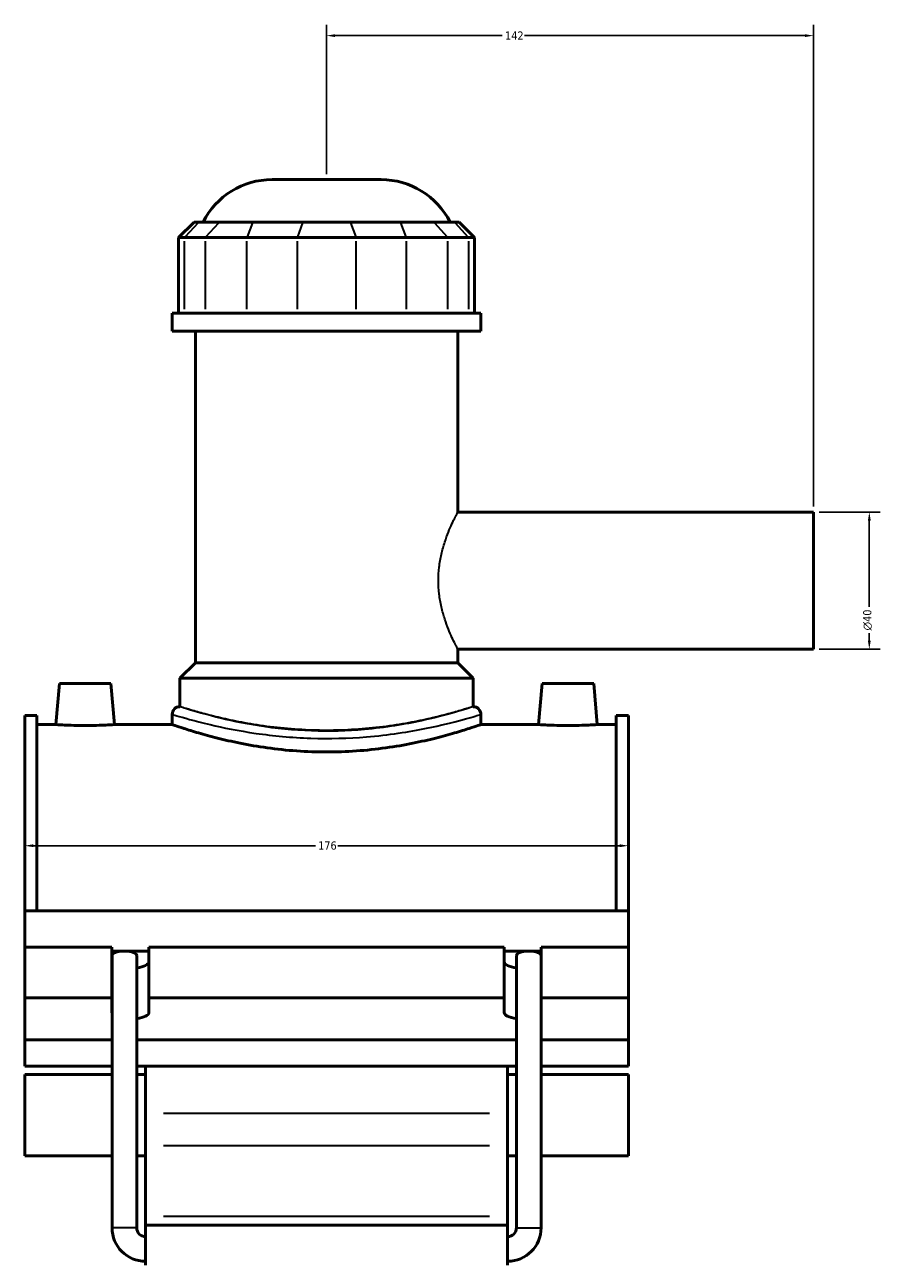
# Model space of a CAD drawing. Header units: millimetres. Extents: x -275 to 995, y -137 to 1193.
# Tile 2 of 7: x -275 to -26, y 314 to 675. Entities that reach past the tile are written whole.
import ezdxf

# ---------------------------------------------------------------- set-up
doc = ezdxf.new("R2010")
doc.units = ezdxf.units.MM
for name, color, linetype, lineweight in [('Dimension (ANSI)', 7, 'Continuous', 25), ('Visible (ANSI)', 7, 'Continuous', 50), ('Visible Narrow (ANSI)', 7, 'Continuous', 35)]:
    doc.layers.add(name, color=color, linetype=linetype, lineweight=lineweight)
doc.styles.add('Note Text (ANSI)', font='tahoma.ttf')
doc.dimstyles.new('Default - mm (ANSI)', dxfattribs={"dimtxt": 2.4, "dimasz": 2.5, "dimexe": 3.175, "dimexo": 1.6002, "dimgap": 0.8, "dimtad": 0, "dimtoh": 1, "dimdec": 0, "dimrnd": 1e-08, "dimzin": 4, "dimdsep": 46, "dimtxsty": 'Note Text (ANSI)', "dimcen": 0.09, "dimdle": 10, "dimclrd": 256, "dimclre": 256, "dimclrt": 5, "dimadec": 1, "dimazin": 1, "dimtfac": 1.27, "dimtofl": 0, "dimtmove": 0, "dimatfit": 3, "dimfxl": 1, "dimtolj": 1, "dimtzin": 4, "dimlwd": -1, "dimlwe": -1, "dimarcsym": 0})

# ---------------------------------------------------------------- blocks, each defined once
blk = doc.blocks.new('*D7')
at = {"layer": 'Defpoints', "color": 0, "transparency": 16777216}
for p in [(-274.95, 436.13), (-98.95, 436.13), (-98.95, 435.64)]:
    blk.add_point(p, dxfattribs=at)
at = {"layer": 'Dimension (ANSI)', "transparency": 16777216}
for p, q in [((-272.45, 435.64), (-190.21, 435.64)), ((-101.45, 435.64), (-183.68, 435.64))]:
    blk.add_line(p, q, dxfattribs=at)
for points in [[(-272.45, 436.06), (-272.45, 435.23), (-274.95, 435.64)], [(-101.45, 436.06), (-101.45, 435.23), (-98.95, 435.64)]]:
    blk.add_solid(points, dxfattribs=at)
at = {"layer": 'Dimension (ANSI)', "color": 5, "transparency": 16777216, "insert": (-189.41, 436.89), "char_height": 2.4, "attachment_point": 1, "style": 'Note Text (ANSI)'}
blk.add_mtext('\\A1;176', dxfattribs=at)
blk = doc.blocks.new('*D8')
at = {"layer": 'Defpoints', "color": 0, "transparency": 16777216}
for p in [(-186.95, 671.99), (-186.95, 629.99), (-44.95, 532.99)]:
    blk.add_point(p, dxfattribs=at)
at = {"layer": 'Dimension (ANSI)', "transparency": 16777216}
for p, q in [((-186.95, 631.59), (-186.95, 675.16)), ((-44.95, 534.59), (-44.95, 675.16)), ((-184.45, 671.99), (-135.7, 671.99)), ((-47.45, 671.99), (-129.2, 671.99))]:
    blk.add_line(p, q, dxfattribs=at)
for points in [[(-184.45, 672.41), (-184.45, 671.57), (-186.95, 671.99)], [(-47.45, 672.41), (-47.45, 671.57), (-44.95, 671.99)]]:
    blk.add_solid(points, dxfattribs=at)
at = {"layer": 'Dimension (ANSI)', "color": 5, "transparency": 16777216, "insert": (-134.9, 673.21), "char_height": 2.4, "attachment_point": 1, "style": 'Note Text (ANSI)'}
blk.add_mtext('\\A1;142', dxfattribs=at)
blk = doc.blocks.new('*D9')
at = {"layer": 'Defpoints', "color": 0, "transparency": 16777216}
for p in [(-44.95, 532.99), (-44.95, 492.99), (-28.68, 492.99)]:
    blk.add_point(p, dxfattribs=at)
at = {"layer": 'Dimension (ANSI)', "transparency": 16777216}
for p, q in [((-43.35, 532.99), (-25.5, 532.99)), ((-28.68, 530.49), (-28.68, 505.32)), ((-28.68, 495.49), (-28.68, 497.66)), ((-43.35, 492.99), (-25.5, 492.99))]:
    blk.add_line(p, q, dxfattribs=at)
for points in [[(-29.09, 530.49), (-28.26, 530.49), (-28.68, 532.99)], [(-29.09, 495.49), (-28.26, 495.49), (-28.68, 492.99)]]:
    blk.add_solid(points, dxfattribs=at)
at = {"layer": 'Dimension (ANSI)', "color": 5, "transparency": 16777216, "insert": (-30.48, 498.46), "char_height": 2.4, "attachment_point": 1, "rotation": 90, "style": 'Note Text (ANSI)'}
blk.add_mtext('\\A1;{\\fAIGDT|b0|i0;\\H2.4000;\\ln}\\fTahoma|b0|i0;\\H2.4000;40', dxfattribs=at)

msp = doc.modelspace()

# ---------------------------------------------------------------- linework, layer by layer
at = {"layer": 'Visible (ANSI)'}
for p, q in [((-202.85, 629.99), (-171.05, 629.99)), ((-225.59, 617.6), (-230.09, 613.1)), ((-225.59, 617.6), (-224.22, 617.6)), ((-218.18, 617.6), (-224.22, 617.6)), ((-218.18, 617.6), (-208.43, 617.6)), ((-193.84, 617.6), (-208.43, 617.6)), ((-193.84, 617.6), (-180.06, 617.6)), ((-165.46, 617.6), (-180.06, 617.6)), ((-165.46, 617.6), (-155.72, 617.6)), ((-149.67, 617.6), (-155.72, 617.6)), ((-149.67, 617.6), (-148.3, 617.6)), ((-148.3, 617.6), (-143.8, 613.1)), ((-228.38, 613.1), (-230.09, 613.1)), ((-230.09, 613.1), (-230.09, 591.05)), ((-228.38, 613.1), (-222.33, 613.1)), ((-210.16, 613.1), (-222.33, 613.1)), ((-210.16, 613.1), (-195.56, 613.1)), ((-178.34, 613.1), (-195.56, 613.1)), ((-178.34, 613.1), (-163.74, 613.1)), ((-151.56, 613.1), (-163.74, 613.1)), ((-151.56, 613.1), (-145.51, 613.1)), ((-143.8, 613.1), (-145.51, 613.1)), ((-143.8, 613.1), (-143.8, 591.05)), ((-141.95, 591.05), (-231.95, 591.05)), ((-231.95, 585.74), (-231.95, 591.05)), ((-141.95, 585.74), (-141.95, 591.05)), ((-141.95, 585.74), (-231.95, 585.74)), ((-225.2, 488.99), (-225.2, 585.74)), ((-148.7, 532.99), (-148.7, 585.74)), ((-148.7, 532.99), (-44.95, 532.99)), ((-44.95, 492.99), (-44.95, 532.99)), ((-148.7, 488.99), (-148.7, 492.99)), ((-148.7, 492.99), (-44.95, 492.99)), ((-225.2, 488.99), (-229.7, 484.49)), ((-148.7, 488.99), (-225.2, 488.99)), ((-148.7, 488.99), (-144.2, 484.49)), ((-144.2, 484.49), (-229.7, 484.49)), ((-229.7, 476.21), (-229.7, 484.49)), ((-144.2, 476.21), (-144.2, 484.49)), ((-264.85, 482.99), (-265.9, 470.99)), ((-264.85, 482.99), (-249.85, 482.99)), ((-249.85, 482.99), (-248.8, 470.99)), ((-124.05, 482.99), (-125.1, 470.99)), ((-109.05, 482.99), (-124.05, 482.99)), ((-109.05, 482.99), (-108, 470.99)), ((-274.95, 416.69), (-274.95, 473.6)), ((-271.43, 473.6), (-274.95, 473.6)), ((-271.43, 473.6), (-271.43, 416.69)), ((-231.95, 473.96), (-231.95, 470.99)), ((-141.95, 473.96), (-141.95, 470.99)), ((-102.47, 473.6), (-102.47, 416.69)), ((-98.95, 473.6), (-102.47, 473.6)), ((-98.95, 416.69), (-98.95, 473.6)), ((-271.43, 470.99), (-265.9, 470.99)), ((-248.8, 470.99), (-231.95, 470.99)), ((-141.95, 470.99), (-125.1, 470.99)), ((-108, 470.99), (-102.47, 470.99)), ((-274.95, 416.69), (-98.95, 416.69)), ((-274.95, 406.08), (-274.95, 416.69)), ((-98.95, 406.08), (-98.95, 416.69)), ((-274.95, 406.08), (-249.55, 406.08)), ((-274.95, 391.28), (-274.95, 406.08)), ((-249.55, 391.28), (-249.55, 406.08)), ((-249.55, 404.85), (-246.91, 404.85)), ((-244.9, 404.85), (-238.75, 404.85)), ((-238.75, 406.08), (-238.75, 391.28)), ((-238.75, 406.08), (-135.15, 406.08)), ((-135.15, 391.28), (-135.15, 406.08)), ((-135.15, 404.85), (-128.99, 404.85)), ((-126.98, 404.85), (-124.35, 404.85)), ((-124.35, 406.08), (-124.35, 391.28)), ((-124.35, 406.08), (-98.95, 406.08)), ((-98.95, 391.28), (-98.95, 406.08)), ((-249.51, 324.15), (-249.51, 403.59)), ((-242.31, 324.15), (-242.31, 403.59)), ((-131.59, 324.15), (-131.59, 403.59)), ((-124.39, 324.15), (-124.39, 403.59)), ((-274.95, 391.28), (-249.55, 391.28)), ((-274.95, 378.97), (-274.95, 391.28)), ((-249.55, 386.97), (-249.55, 391.28)), ((-238.75, 391.28), (-238.75, 386.97)), ((-238.75, 391.28), (-135.15, 391.28)), ((-135.15, 386.97), (-135.15, 391.28)), ((-124.35, 391.28), (-124.35, 386.97)), ((-124.35, 391.28), (-98.95, 391.28)), ((-98.95, 391.28), (-98.95, 378.97)), ((-249.51, 378.97), (-274.95, 378.97)), ((-274.95, 378.97), (-274.95, 371.28)), ((-131.59, 378.97), (-242.31, 378.97)), ((-98.95, 378.97), (-124.39, 378.97)), ((-98.95, 371.28), (-98.95, 378.97)), ((-274.95, 371.28), (-249.51, 371.28)), ((-274.95, 368.87), (-274.95, 345.16)), ((-274.95, 368.87), (-249.51, 368.87)), ((-242.31, 371.28), (-131.59, 371.28)), ((-242.31, 368.87), (-239.75, 368.87)), ((-239.75, 371.28), (-239.75, 357.5)), ((-134.15, 357.5), (-134.15, 371.28)), ((-134.15, 368.87), (-131.59, 368.87)), ((-124.39, 371.28), (-98.95, 371.28)), ((-124.39, 368.87), (-98.95, 368.87)), ((-98.95, 345.16), (-98.95, 368.87)), ((-239.75, 357.5), (-239.75, 348.15)), ((-134.15, 348.15), (-134.15, 357.5)), ((-239.75, 327.52), (-239.75, 348.15)), ((-134.15, 348.15), (-134.15, 327.52)), ((-274.95, 345.16), (-249.51, 345.16)), ((-242.31, 345.16), (-239.75, 345.16)), ((-134.15, 345.16), (-131.59, 345.16)), ((-124.39, 345.16), (-98.95, 345.16)), ((-239.75, 324.96), (-239.75, 327.52)), ((-134.15, 327.52), (-134.15, 324.96)), ((-239.75, 324.96), (-239.75, 313.27)), ((-239.75, 324.96), (-134.15, 324.96)), ((-134.15, 313.27), (-134.15, 324.96))]:
    msp.add_line(p, q, dxfattribs=at)
for centre, radius, start, end in [((-202.85, 607.49), 22.5, 90, 153.2991), ((-171.05, 607.49), 22.5, 26.7009, 90), ((-229.7, 473.96), 2.25, 90, 180), ((-144.2, 473.96), 2.25, 0, 90), ((-239.75, 324.15), 9.76, 180, 270), ((-239.75, 324.15), 2.56, 180, 270), ((-134.15, 324.15), 9.76, 270, 0), ((-134.15, 324.15), 2.56, 270, 0)]:
    msp.add_arc(centre, radius, start, end, dxfattribs=at)
for centre, major_axis, ratio, start_param, end_param in [((-245.91, 403.59), (3.6, 0), 0.36397, 1.853028, 3.141593), ((-245.91, 403.59), (-3.6, 0), 0.36397, 4.430157, 4.994621), ((-245.91, 403.59), (3.6, 0), 0.36397, 0, 1.288564), ((-127.99, 403.59), (3.6, 0), 0.36397, 1.853028, 3.141593), ((-127.99, 403.59), (-3.6, 0), 0.36397, 4.430157, 4.994621), ((-127.99, 403.59), (3.6, 0), 0.36397, 0, 1.288564), ((-244.15, 401.77), (-5.4, 0), 0.34202, 0, 0.121791), ((-244.15, 401.77), (5.4, 0), 0.34202, 5.060094, 6.283185), ((-129.75, 401.77), (-5.4, 0), 0.34202, 0, 1.223092), ((-129.75, 401.77), (5.4, 0), 0.34202, 6.161394, 6.283185), ((-244.15, 386.97), (-5.4, 0), 0.34202, 0, 0.121791), ((-244.15, 386.97), (5.4, 0), 0.34202, 5.060094, 6.283185), ((-129.75, 386.97), (-5.4, 0), 0.34202, 0, 1.223092), ((-129.75, 386.97), (5.4, 0), 0.34202, 6.161394, 6.283185)]:
    msp.add_ellipse(centre, major_axis=major_axis, ratio=ratio, start_param=start_param, end_param=end_param, dxfattribs=at)
for points, knots in [([(-248.8, 470.99), (-248.8, 470.99), (-249.01, 470.98), (-249.88, 470.92), (-250.54, 470.88), (-252.05, 470.81), (-253.02, 470.78), (-255.12, 470.72), (-256.27, 470.71), (-258.42, 470.71), (-259.57, 470.72), (-261.68, 470.78), (-262.64, 470.81), (-264.16, 470.88), (-264.81, 470.92), (-265.68, 470.98), (-265.9, 470.99), (-265.9, 470.99)], [1.290507, 1.290507, 1.290507, 1.290507, 1.613027, 1.613027, 1.935547, 1.935547, 2.25828, 2.25828, 2.581013, 2.581013, 2.903746, 2.903746, 3.226479, 3.226479, 3.548999, 3.548999, 3.87152, 3.87152, 3.87152, 3.87152]), ([(-141.95, 470.99), (-141.95, 470.99), (-142.22, 470.89), (-143.37, 470.5), (-144.25, 470.21), (-146.55, 469.47), (-147.98, 469.02), (-151.28, 468.06), (-153.14, 467.55), (-157.11, 466.55), (-159.36, 466.03), (-164.25, 465.05), (-166.89, 464.59), (-172.43, 463.81), (-175.32, 463.5), (-181.16, 463.09), (-184.1, 462.99), (-189.8, 462.99), (-192.74, 463.09), (-198.57, 463.5), (-201.47, 463.81), (-207, 464.59), (-209.65, 465.05), (-214.54, 466.03), (-216.78, 466.55), (-220.75, 467.55), (-222.62, 468.06), (-225.91, 469.02), (-227.34, 469.47), (-229.65, 470.21), (-230.52, 470.5), (-231.67, 470.89), (-231.95, 470.99), (-231.95, 470.99)], [6.84155, 6.84155, 6.84155, 6.84155, 7.696514, 7.696514, 8.551479, 8.551479, 9.406444, 9.406444, 10.261408, 10.261408, 11.116831, 11.116831, 11.972254, 11.972254, 12.827677, 12.827677, 13.683099, 13.683099, 14.538522, 14.538522, 15.393945, 15.393945, 16.249367, 16.249367, 17.10479, 17.10479, 17.959755, 17.959755, 18.814719, 18.814719, 19.669684, 19.669684, 20.524649, 20.524649, 20.524649, 20.524649]), ([(-108, 470.99), (-108, 470.99), (-108.21, 470.98), (-109.08, 470.92), (-109.74, 470.88), (-111.25, 470.81), (-112.22, 470.78), (-114.32, 470.72), (-115.47, 470.71), (-116.55, 470.71), (-117.62, 470.71), (-118.77, 470.72), (-120.88, 470.78), (-121.84, 470.81), (-123.36, 470.88), (-124.01, 470.92), (-124.88, 470.98), (-125.1, 470.99), (-125.1, 470.99)], [3.87152, 3.87152, 3.87152, 3.87152, 4.19404, 4.19404, 4.51656, 4.51656, 4.839293, 4.839293, 5.162026, 5.162026, 5.162026, 5.484759, 5.484759, 5.807492, 5.807492, 6.130013, 6.130013, 6.452533, 6.452533, 6.452533, 6.452533])]:
    msp.add_open_spline(points, degree=3, knots=knots, dxfattribs=at)
at = {"layer": 'Visible Narrow (ANSI)'}
for p, q in [((-224.43, 617.37), (-228.17, 613.32)), ((-222.13, 613.32), (-218.38, 617.37)), ((-208.52, 617.37), (-210.07, 613.32)), ((-193.92, 617.37), (-195.47, 613.32)), ((-179.97, 617.37), (-178.42, 613.32)), ((-165.37, 617.37), (-163.82, 613.32)), ((-155.51, 617.37), (-151.77, 613.32)), ((-149.46, 617.37), (-145.72, 613.32)), ((-228.38, 592.15), (-228.38, 612)), ((-222.33, 612), (-222.33, 592.15)), ((-210.16, 592.15), (-210.16, 612)), ((-195.56, 612), (-195.56, 592.15)), ((-178.34, 592.15), (-178.34, 612)), ((-163.74, 612), (-163.74, 592.15)), ((-151.56, 592.15), (-151.56, 612)), ((-145.51, 612), (-145.51, 592.15)), ((-139.43, 357.5), (-234.47, 357.5)), ((-234.47, 348.15), (-139.43, 348.15)), ((-234.47, 327.52), (-139.43, 327.52)), ((-242.35, 324.15), (-249.46, 324.15)), ((-131.54, 324.15), (-124.43, 324.15))]:
    msp.add_line(p, q, dxfattribs=at)
for points, knots in [([(-148.7, 492.99), (-148.7, 492.99), (-148.76, 493.12), (-149.03, 493.63), (-149.23, 494.03), (-149.74, 495.06), (-150.04, 495.69), (-150.71, 497.15), (-151.06, 497.98), (-151.76, 499.72), (-152.12, 500.71), (-152.82, 502.87), (-153.16, 504.04), (-153.72, 506.49), (-153.95, 507.78), (-154.26, 510.38), (-154.34, 511.7), (-154.34, 514.28), (-154.26, 515.6), (-153.95, 518.2), (-153.72, 519.49), (-153.16, 521.94), (-152.82, 523.11), (-152.12, 525.27), (-151.76, 526.26), (-151.06, 528), (-150.71, 528.83), (-150.04, 530.29), (-149.74, 530.92), (-149.23, 531.95), (-149.03, 532.35), (-148.76, 532.86), (-148.7, 532.99), (-148.7, 532.99)], [3.08188, 3.08188, 3.08188, 3.08188, 3.466469, 3.466469, 3.851057, 3.851057, 4.235646, 4.235646, 4.620235, 4.620235, 5.006116, 5.006116, 5.391997, 5.391997, 5.777879, 5.777879, 6.16376, 6.16376, 6.549641, 6.549641, 6.935522, 6.935522, 7.321403, 7.321403, 7.707285, 7.707285, 8.091873, 8.091873, 8.476462, 8.476462, 8.861051, 8.861051, 9.24564, 9.24564, 9.24564, 9.24564]), ([(-231.94, 473.96), (-231.94, 473.96), (-231.5, 473.82), (-228.92, 473.06), (-225.55, 472.07), (-217.17, 470.1), (-212.61, 469.17), (-202.57, 467.71), (-197.14, 467.19), (-186.14, 466.83), (-180.59, 466.97), (-168.87, 467.94), (-162.86, 468.9), (-153.6, 470.78), (-150.04, 471.68), (-144.85, 473.08), (-143.13, 473.6), (-142.09, 473.91), (-141.95, 473.96), (-141.95, 473.96)], [-34.183327, -34.183327, -34.183327, -34.183327, -33.132908, -33.132908, -31.073173, -31.073173, -29.404993, -29.404993, -27.792007, -27.792007, -26.215722, -26.215722, -24.284856, -24.284856, -22.665815, -22.665815, -21.114366, -21.114366, -20.509994, -20.509994, -20.509994, -20.509994]), ([(-144.2, 476.21), (-144.2, 476.21), (-144.46, 476.13), (-145.55, 475.79), (-146.38, 475.53), (-148.57, 474.89), (-149.92, 474.51), (-153.06, 473.68), (-154.83, 473.23), (-158.61, 472.37), (-160.74, 471.92), (-165.39, 471.07), (-167.91, 470.67), (-173.17, 470.01), (-175.91, 469.74), (-181.45, 469.39), (-184.24, 469.3), (-189.65, 469.3), (-192.44, 469.39), (-197.98, 469.74), (-200.73, 470.01), (-205.99, 470.67), (-208.5, 471.07), (-213.16, 471.92), (-215.29, 472.37), (-219.06, 473.23), (-220.84, 473.68), (-223.97, 474.51), (-225.33, 474.89), (-227.52, 475.53), (-228.35, 475.79), (-229.44, 476.13), (-229.7, 476.21), (-229.7, 476.21)], [6.489343, 6.489343, 6.489343, 6.489343, 7.300363, 7.300363, 8.111383, 8.111383, 8.922402, 8.922402, 9.733422, 9.733422, 10.544738, 10.544738, 11.356054, 11.356054, 12.16737, 12.16737, 12.978686, 12.978686, 13.790003, 13.790003, 14.601319, 14.601319, 15.412635, 15.412635, 16.223951, 16.223951, 17.034971, 17.034971, 17.84599, 17.84599, 18.65701, 18.65701, 19.46803, 19.46803, 19.46803, 19.46803]), ([(-144.2, 476.21), (-144.2, 476.21), (-144.34, 476.16), (-145.33, 475.84), (-146.95, 475.32), (-151.89, 473.89), (-155.26, 472.97), (-164.07, 471.06), (-169.78, 470.09), (-180.91, 469.11), (-186.18, 468.95), (-196.63, 469.32), (-201.79, 469.86), (-211.32, 471.34), (-215.66, 472.29), (-223.62, 474.29), (-226.82, 475.29), (-229.27, 476.07), (-229.69, 476.21), (-229.69, 476.21)], [20.509994, 20.509994, 20.509994, 20.509994, 21.114366, 21.114366, 22.665815, 22.665815, 24.284856, 24.284856, 26.215722, 26.215722, 27.792007, 27.792007, 29.404993, 29.404993, 31.073173, 31.073173, 33.132908, 33.132908, 34.183327, 34.183327, 34.183327, 34.183327])]:
    msp.add_open_spline(points, degree=3, knots=knots, dxfattribs=at)

# ---------------------------------------------------------------- dimensions: what is measured, and where the dimension line sits
at = {"layer": 'Dimension (ANSI)'}
for base, p1, p2, override, picture, middle in [((-186.95, 671.99), (-44.95, 532.99), (-186.95, 629.99), {"dimgap": 0.8, "dimtoh": 0, "dimdec": 0, "dimtol": 0, "dimlim": 0, "dimtp": 0, "dimtm": 0, "dimtdec": 2, "dimatfit": 1}, '*D8', (-132.45, 671.99)), ((-98.95, 435.64), (-274.95, 436.13), (-98.95, 436.13), {"dimgap": 0.8, "dimtoh": 0, "dimdec": 0, "dimse1": 1, "dimse2": 1, "dimtol": 0, "dimlim": 0, "dimtp": 0, "dimtm": 0, "dimtdec": 2, "dimatfit": 1}, '*D7', (-186.95, 435.64))]:
    dim = msp.add_linear_dim(base=base, p1=p1, p2=p2, angle=180, dimstyle='Default - mm (ANSI)', override=override, dxfattribs=at)
    dim.commit()
    dim.dimension.update_dxf_attribs({"geometry": picture, "text_midpoint": middle, "dimtype": 160})
dim = msp.add_linear_dim(base=(-28.68, 492.99), p1=(-44.95, 532.99), p2=(-44.95, 492.99), angle=90, text='{\\fAIGDT|b0|i0;\\H2.4000;\\ln}\\fTahoma|b0|i0;\\H2.4000;<>', dimstyle='Default - mm (ANSI)', override={"dimgap": 0.8, "dimtoh": 0, "dimdec": 0, "dimtol": 0, "dimlim": 0, "dimtp": 0, "dimtm": 0, "dimtdec": 2, "dimatfit": 1}, dxfattribs=at)
dim.commit()
dim.dimension.update_dxf_attribs({"geometry": '*D9', "text_midpoint": (-28.68, 501.49), "dimtype": 160})

doc.saveas('drawing.dxf')
